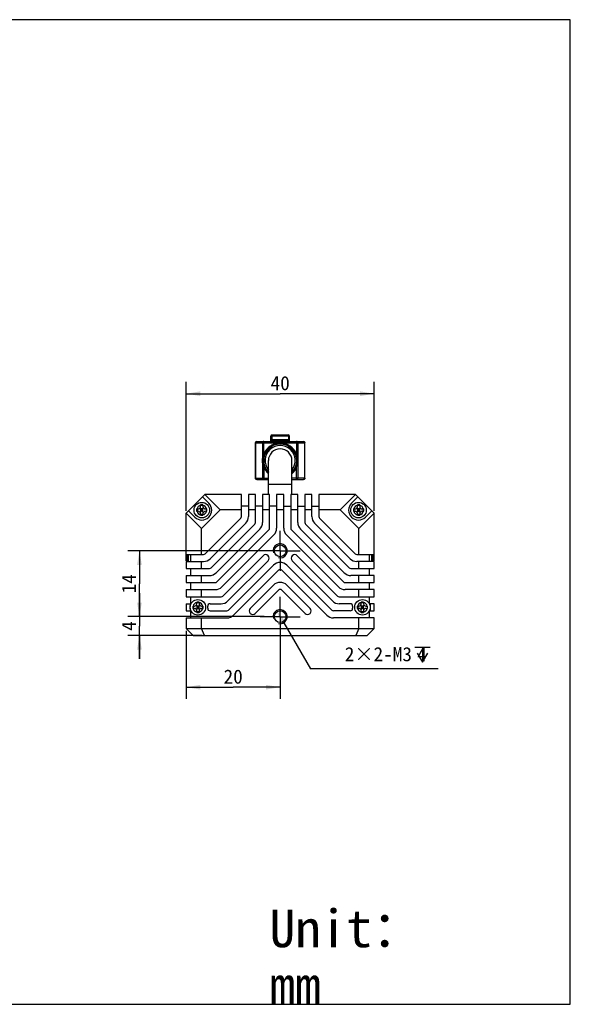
# Model space of a CAD drawing. Header units: millimetres. Extents: x 284 to 756, y 291 to 500.
# Tile 6 of 6: x 638 to 756, y 291 to 500. Entities that reach past the tile are written whole.
import ezdxf
from ezdxf.enums import TextEntityAlignment as Align

# ---------------------------------------------------------------- set-up
doc = ezdxf.new("R2010")
doc.units = ezdxf.units.MM
doc.header["$LTSCALE"] = 46.255
doc.header["$PDMODE"] = 3
doc.header["$PDSIZE"] = 8
doc.linetypes.add('CENTER', pattern=[0.6, 0.375, -0.075, 0.075, -0.075])
doc.layers.get('0').update_dxf_attribs({"linetype": 'CONTINUOUS'})
doc.layers.get('Defpoints').update_dxf_attribs({"linetype": 'CONTINUOUS'})
for name, color, linetype in [('00_COMPONENTS', 7, 'CONTINUOUS'), ('03_ALL_AXES', 7, 'CONTINUOUS'), ('51__DRAFT_DIMS', 7, 'CONTINUOUS'), ('_X2_56FE5C42_X0__01_528', 7, 'CONTINUOUS'), ('DRW0001FORMAT', 7, 'CONTINUOUS'), ('DRW0001TEXT', 7, 'CONTINUOUS')]:
    doc.layers.add(name, color=color, linetype=linetype)
doc.styles.get("Standard").update_dxf_attribs({"font": 'simfang.ttf'})
doc.dimstyles.new('DIMSTYLE_1', dxfattribs={"dimtxt": 3, "dimasz": 3, "dimexe": 2.5, "dimexo": 0.5, "dimgap": 0.75, "dimtad": 1, "dimdsep": 46, "dimtxsty": 'STANDARD', "dimblk": '_FILLED', "dimblk1": '_FILLED', "dimblk2": '_FILLED', "dimcen": 0.09, "dimclrt": 3, "dimazin": 2, "dimtp": 0.3, "dimtm": 0.3, "dimtfac": 1, "dimtofl": 0, "dimtmove": 0, "dimatfit": 3, "dimldrblk": '_FILLED', "dimfxl": 1, "dimtolj": 1, "dimarcsym": 0})
doc.dimstyles.new('DIMSTYLE_3', dxfattribs={"dimtxt": 3, "dimasz": 3, "dimexe": 2.5, "dimexo": 0.5, "dimgap": 0.75, "dimtad": 1, "dimdsep": 46, "dimtxsty": 'STANDARD', "dimblk": '_FILLED', "dimblk1": '_FILLED', "dimblk2": '_FILLED', "dimcen": 0.09, "dimclrt": 3, "dimazin": 2, "dimtp": 0.2, "dimtm": 0.2, "dimtfac": 1, "dimtofl": 0, "dimtmove": 0, "dimatfit": 3, "dimldrblk": '_FILLED', "dimfxl": 1, "dimtolj": 1, "dimarcsym": 0})
doc.dimstyles.new('DIMSTYLE_4', dxfattribs={"dimtxt": 3, "dimasz": 3, "dimexe": 2.5, "dimexo": 0.5, "dimgap": 0.75, "dimtad": 1, "dimdsep": 46, "dimtxsty": 'STANDARD', "dimblk": '_FILLED', "dimblk1": '_FILLED', "dimblk2": '_FILLED', "dimcen": 0.09, "dimclrt": 3, "dimazin": 2, "dimtp": 0.1, "dimtm": 0.1, "dimtfac": 1, "dimtofl": 0, "dimtmove": 0, "dimatfit": 3, "dimldrblk": '_FILLED', "dimfxl": 1, "dimtolj": 1, "dimarcsym": 0})
doc.dimstyles.new('DIMSTYLE_5', dxfattribs={"dimtxt": 3, "dimasz": 3, "dimexe": 2.5, "dimexo": 0.5, "dimtad": 1, "dimdsep": 46, "dimtxsty": 'STANDARD', "dimblk": '_FILLED', "dimblk1": '_FILLED', "dimblk2": '_FILLED', "dimcen": 0.09, "dimclrt": 3, "dimazin": 2, "dimtp": 0.1, "dimtm": 0.1, "dimtfac": 1, "dimtofl": 0, "dimtmove": 0, "dimatfit": 1, "dimldrblk": '_FILLED', "dimfxl": 1, "dimtolj": 1, "dimarcsym": 0})

# ---------------------------------------------------------------- blocks, each defined once
blk = doc.blocks.new('_FILLED')
at = {"color": 0, "linetype": 'ByBlock'}
blk.add_solid([(0, 0), (-1, 0.167), (-1, -0.167)], dxfattribs=at)
blk = doc.blocks.new('*D4')
at = {"layer": '51__DRAFT_DIMS', "color": 4, "transparency": 16777216}
for p, q in [((673.81, 395.9), (673.81, 423.32)), ((713.81, 395.9), (713.81, 423.32)), ((673.81, 420.82), (693.81, 420.82)), ((713.81, 420.82), (693.81, 420.82))]:
    blk.add_line(p, q, dxfattribs=at)
at = {"layer": '51__DRAFT_DIMS', "color": 4, "transparency": 16777216, "xscale": 3, "yscale": 3, "zscale": 3, "rotation": 180}
blk.add_blockref('_FILLED', (673.81, 420.82), dxfattribs=at)
at = {"layer": '51__DRAFT_DIMS', "color": 4, "transparency": 16777216, "xscale": 3, "yscale": 3, "zscale": 3}
blk.add_blockref('_FILLED', (713.81, 420.82), dxfattribs=at)
at = {"layer": '51__DRAFT_DIMS', "color": 3, "transparency": 16777216}
blk.add_text('40', height=3, dxfattribs=at).set_placement((693.81, 421.57), align=Align.CENTER)
blk = doc.blocks.new('*D5')
at = {"layer": '51__DRAFT_DIMS', "color": 4, "transparency": 16777216}
for p, q in [((690.53, 387.4), (661.38, 387.4)), ((663.88, 387.4), (663.88, 380.4)), ((663.88, 373.4), (663.88, 380.4)), ((690.37, 373.4), (661.38, 373.4))]:
    blk.add_line(p, q, dxfattribs=at)
at = {"layer": '51__DRAFT_DIMS', "color": 4, "transparency": 16777216, "xscale": 3, "yscale": 3, "zscale": 3}
for p, rotation in [((663.88, 387.4), 90), ((663.88, 373.4), 270)]:
    blk.add_blockref('_FILLED', p, dxfattribs=dict(at, rotation=rotation))
at = {"layer": '51__DRAFT_DIMS', "color": 3, "transparency": 16777216}
blk.add_text('14', height=3, rotation=90, dxfattribs=at).set_placement((663.13, 380.4), align=Align.CENTER)
blk = doc.blocks.new('*D6')
at = {"layer": '51__DRAFT_DIMS', "color": 4, "transparency": 16777216}
for p, q in [((663.88, 373.4), (663.88, 378.4)), ((663.88, 378.4), (663.88, 371.4)), ((690.21, 373.4), (661.38, 373.4)), ((663.88, 364.4), (663.88, 371.4)), ((677.24, 369.4), (661.38, 369.4)), ((663.88, 369.4), (663.88, 364.4))]:
    blk.add_line(p, q, dxfattribs=at)
at = {"layer": '51__DRAFT_DIMS', "color": 4, "transparency": 16777216, "xscale": 3, "yscale": 3, "zscale": 3}
for p, rotation in [((663.88, 373.4), 270), ((663.88, 369.4), 90)]:
    blk.add_blockref('_FILLED', p, dxfattribs=dict(at, rotation=rotation))
at = {"layer": '51__DRAFT_DIMS', "color": 3, "transparency": 16777216}
blk.add_text('4', height=3, rotation=90, dxfattribs=at).set_placement((663.13, 371.4), align=Align.CENTER)
blk = doc.blocks.new('*D7')
at = {"layer": '51__DRAFT_DIMS', "color": 4, "transparency": 16777216}
for p, q in [((673.81, 370.4), (673.81, 355.9)), ((693.81, 369.35), (693.81, 355.9)), ((673.81, 358.4), (683.81, 358.4)), ((693.81, 358.4), (683.81, 358.4))]:
    blk.add_line(p, q, dxfattribs=at)
at = {"layer": '51__DRAFT_DIMS', "color": 4, "transparency": 16777216, "xscale": 3, "yscale": 3, "zscale": 3, "rotation": 180}
blk.add_blockref('_FILLED', (673.81, 358.4), dxfattribs=at)
at = {"layer": '51__DRAFT_DIMS', "color": 4, "transparency": 16777216, "xscale": 3, "yscale": 3, "zscale": 3}
blk.add_blockref('_FILLED', (693.81, 358.4), dxfattribs=at)
at = {"layer": '51__DRAFT_DIMS', "color": 3, "transparency": 16777216}
blk.add_text('20', height=3, dxfattribs=at).set_placement((683.81, 359.15), align=Align.CENTER)
blk = doc.blocks.new('*D8')
at = {"layer": '51__DRAFT_DIMS', "color": 0, "lineweight": -2}
for p in [(694.56, 372.1), (727.44, 362.29)]:
    blk.add_line(p, (700.25, 362.29), dxfattribs=at)
at = {"layer": 'Defpoints', "color": 0}
for p in [(693.05, 374.69), (694.56, 372.1)]:
    blk.add_point(p, dxfattribs=at)
at = {"layer": '51__DRAFT_DIMS', "color": 0, "linetype": 'ByBlock', "lineweight": -2, "xscale": 3, "yscale": 3, "zscale": 3, "rotation": 120.1427925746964}
blk.add_blockref('_FILLED', (693.05, 374.69), dxfattribs=at)
at = {"layer": '51__DRAFT_DIMS', "color": 3, "insert": (707.55, 366.92), "char_height": 3, "attachment_point": 1, "line_spacing_factor": 0.9}
blk.add_mtext('\\A1;2×2-M{\\A1;3\\Fgdt|c0; \\fFangSong|b0|i0|c0|p0;4}', dxfattribs=at)

msp = doc.modelspace()

# ---------------------------------------------------------------- linework, layer by layer
at = {"color": 7}
for p, q in [((755.5081, 500.37185), (284.28005, 500.37185)), ((755.5081, 290.95043), (755.5081, 500.37185)), ((284.28005, 290.95043), (755.5081, 290.95043))]:
    msp.add_line(p, q, dxfattribs=at)
at = {"layer": '00_COMPONENTS', "color": 7}
for p, q in [((691.30743, 399.39715), (691.30743, 406.59715)), ((696.30743, 399.39715), (696.30743, 406.59715)), ((673.80743, 395.39715), (677.80743, 399.39715)), ((677.28985, 398.87957), (678.62735, 397.54207)), ((677.80743, 399.39715), (681.05743, 396.14715)), ((685.55743, 399.39715), (677.80743, 399.39715)), ((685.55743, 394.68001), (685.55743, 399.39715)), ((687.05743, 399.39715), (687.05743, 394.68001)), ((688.55743, 399.39715), (687.05743, 399.39715)), ((688.55743, 393.43737), (688.55743, 399.39715)), ((690.05743, 399.39715), (690.05743, 393.43737)), ((691.55743, 399.39715), (690.05743, 399.39715)), ((691.55743, 392.19473), (691.55743, 399.39715)), ((693.05743, 399.39715), (693.05743, 392.19473)), ((694.55743, 399.39715), (693.05743, 399.39715)), ((694.55743, 392.19473), (694.55743, 399.39715)), ((696.05743, 399.39715), (696.05743, 392.19473)), ((697.55743, 399.39715), (696.05743, 399.39715)), ((697.55743, 393.43737), (697.55743, 399.39715)), ((699.05743, 399.39715), (699.05743, 393.43737)), ((700.55743, 399.39715), (699.05743, 399.39715)), ((700.55743, 394.68001), (700.55743, 399.39715)), ((702.05743, 399.39715), (702.05743, 394.68001)), ((709.80743, 399.39715), (702.05743, 399.39715)), ((709.80743, 399.39715), (706.55743, 396.14715)), ((710.325, 398.87957), (708.9875, 397.54207)), ((709.80743, 399.39715), (713.80743, 395.39715)), ((674.32, 395.90973), (675.6575, 394.57223)), ((676.04331, 396.30715), (676.39243, 396.30715)), ((676.04331, 395.80715), (676.39243, 395.80715)), ((676.17296, 396.30715), (676.17296, 395.80715)), ((676.8088, 396.53033), (676.89243, 396.45225)), ((676.89243, 396.80715), (676.89243, 397.15627)), ((677.39243, 397.01471), (676.89243, 397.01471)), ((676.89243, 396.45225), (676.89243, 395.60274)), ((677.39243, 396.05715), (676.89243, 396.05715)), ((677.04785, 396.30715), (677.14243, 396.21885)), ((677.237, 396.30715), (677.04785, 396.30715)), ((681.05743, 396.14715), (677.05743, 392.14715)), ((677.14243, 395.87117), (677.0828, 395.80715)), ((677.20205, 395.80715), (677.0828, 395.80715)), ((677.14243, 396.30715), (677.14243, 396.21885)), ((677.237, 396.30715), (677.14243, 396.21885)), ((677.14243, 395.87117), (677.14243, 395.80715)), ((677.14243, 395.87117), (677.20205, 395.80715)), ((677.39243, 397.15627), (677.39243, 396.80715)), ((677.39243, 396.45225), (677.47605, 396.53033)), ((677.39243, 395.60274), (677.39243, 396.45225)), ((677.89243, 396.30715), (678.24155, 396.30715)), ((677.89243, 395.80715), (678.24155, 395.80715)), ((678.1119, 396.30715), (678.1119, 395.80715)), ((685.55743, 396.14715), (681.05743, 396.14715)), ((687.05743, 396.89715), (685.55743, 396.89715)), ((688.55743, 396.14715), (687.05743, 396.14715)), ((690.05743, 396.89715), (688.55743, 396.89715)), ((691.55743, 396.14715), (690.05743, 396.14715)), ((693.05743, 396.89715), (691.55743, 396.89715)), ((694.55743, 396.14715), (693.05743, 396.14715)), ((694.55743, 396.89715), (696.05743, 396.89715)), ((697.55743, 396.14715), (696.05743, 396.14715)), ((697.55743, 396.89715), (699.05743, 396.89715)), ((700.55743, 396.14715), (699.05743, 396.14715)), ((700.55743, 396.89715), (702.05743, 396.89715)), ((706.55743, 396.14715), (702.05743, 396.14715)), ((710.55743, 392.14715), (706.55743, 396.14715)), ((709.37331, 396.30715), (709.72243, 396.30715)), ((709.37331, 395.80715), (709.72243, 395.80715)), ((709.50296, 396.30715), (709.50296, 395.80715)), ((710.1388, 396.53033), (710.22243, 396.45225)), ((710.22243, 396.80715), (710.22243, 397.15627)), ((710.72243, 397.01471), (710.22243, 397.01471)), ((710.22243, 396.45225), (710.22243, 395.60274)), ((710.72243, 396.05715), (710.22243, 396.05715)), ((710.567, 396.30715), (710.37785, 396.30715)), ((710.37785, 396.30715), (710.47243, 396.21885)), ((710.47243, 395.87117), (710.4128, 395.80715)), ((710.53205, 395.80715), (710.4128, 395.80715)), ((710.567, 396.30715), (710.47243, 396.21885)), ((710.47243, 396.30715), (710.47243, 396.21885)), ((710.47243, 395.87117), (710.53205, 395.80715)), ((710.47243, 395.87117), (710.47243, 395.80715)), ((710.72243, 397.15627), (710.72243, 396.80715)), ((710.72243, 396.45225), (710.80605, 396.53033)), ((710.72243, 395.60274), (710.72243, 396.45225)), ((711.22243, 396.30715), (711.57155, 396.30715)), ((711.22243, 395.80715), (711.57155, 395.80715)), ((711.4419, 396.30715), (711.4419, 395.80715)), ((713.29485, 395.90973), (711.95735, 394.57223)), ((673.80743, 385.2786), (673.80743, 395.39715)), ((673.80743, 395.39715), (677.05743, 392.14715)), ((676.83457, 395.54062), (676.89243, 395.60274)), ((676.89243, 394.95803), (676.89243, 395.30715)), ((677.39243, 395.11465), (676.89243, 395.11465)), ((677.39243, 395.60274), (677.45028, 395.54062)), ((677.39243, 395.30715), (677.39243, 394.95803)), ((685.41098, 394.32645), (677.87812, 386.7936)), ((702.20387, 394.32645), (709.73673, 386.7936)), ((710.16457, 395.54062), (710.22243, 395.60274)), ((710.22243, 394.95803), (710.22243, 395.30715)), ((710.72243, 395.11465), (710.22243, 395.11465)), ((713.80743, 395.39715), (710.55743, 392.14715)), ((710.72243, 395.60274), (710.78028, 395.54062)), ((710.72243, 395.30715), (710.72243, 394.95803)), ((713.80743, 385.2786), (713.80743, 395.39715)), ((677.05743, 386.64715), (677.05743, 392.14715)), ((678.93878, 385.73294), (686.47164, 393.26579)), ((688.41098, 393.08381), (679.12076, 383.7936)), ((680.18142, 382.73294), (689.47164, 392.02315)), ((691.41098, 391.84117), (680.3634, 380.7936)), ((696.20387, 391.84117), (707.25145, 380.7936)), ((707.43343, 382.73294), (698.14321, 392.02315)), ((699.20387, 393.08381), (708.49409, 383.7936)), ((708.67607, 385.73294), (701.14321, 393.26579)), ((710.55743, 386.64715), (710.55743, 392.14715)), ((681.42406, 379.73294), (692.47164, 390.78051)), ((706.19079, 379.73294), (695.14321, 390.78051)), ((673.80743, 386.64715), (677.52457, 386.64715)), ((674.09743, 385.27215), (674.09743, 386.64715)), ((674.09743, 385.27215), (674.28993, 385.46465)), ((674.30743, 385.14715), (674.30743, 386.64715)), ((674.80743, 385.14715), (674.80743, 386.64715)), ((690.17927, 386.36682), (681.60604, 377.7936)), ((697.43558, 386.36682), (706.00881, 377.7936)), ((710.09028, 386.64715), (713.80743, 386.64715)), ((712.80743, 385.14715), (712.80743, 386.64715)), ((713.30743, 385.14715), (713.30743, 386.64715)), ((713.51743, 385.27215), (713.32493, 385.46465)), ((713.51743, 386.64715), (713.51743, 385.27215)), ((673.80743, 385.27215), (674.09743, 385.27215)), ((673.80743, 385.14715), (673.80743, 383.64715)), ((673.80743, 385.14715), (677.52457, 385.14715)), ((673.80743, 383.64715), (678.76721, 383.64715)), ((674.80743, 382.14715), (674.80743, 383.64715)), ((677.05743, 383.64715), (677.05743, 385.14715)), ((682.6667, 376.73294), (691.23993, 385.30616)), ((692.39321, 384.33812), (682.84868, 374.7936)), ((683.90935, 373.73294), (693.45387, 383.27746)), ((694.16098, 383.27746), (703.70551, 373.73294)), ((704.76617, 374.7936), (695.22164, 384.33812)), ((704.94815, 376.73294), (696.37492, 385.30616)), ((708.84764, 383.64715), (713.80743, 383.64715)), ((713.80743, 385.14715), (710.09028, 385.14715)), ((710.55743, 383.64715), (710.55743, 385.14715)), ((712.80743, 382.14715), (712.80743, 383.64715)), ((713.80743, 385.27215), (713.51743, 385.27215)), ((713.80743, 383.64715), (713.80743, 385.14715)), ((673.80743, 382.14715), (673.80743, 380.64715)), ((673.80743, 382.14715), (678.76721, 382.14715)), ((677.05743, 380.64715), (677.05743, 382.14715)), ((713.80743, 382.14715), (708.84764, 382.14715)), ((710.55743, 380.64715), (710.55743, 382.14715)), ((713.80743, 380.64715), (713.80743, 382.14715)), ((673.80743, 380.64715), (680.00985, 380.64715)), ((673.80743, 379.14715), (673.80743, 377.64715)), ((673.80743, 379.14715), (680.00985, 379.14715)), ((674.80743, 379.14715), (674.80743, 380.64715)), ((677.05743, 377.64715), (677.05743, 379.14715)), ((692.39321, 380.09548), (687.44562, 375.14789)), ((700.16923, 375.14789), (695.22164, 380.09548)), ((707.605, 380.64715), (713.80743, 380.64715)), ((713.80743, 379.14715), (707.605, 379.14715)), ((710.55743, 377.64715), (710.55743, 379.14715)), ((712.80743, 379.14715), (712.80743, 380.64715)), ((713.80743, 377.64715), (713.80743, 379.14715)), ((673.80743, 377.64715), (681.25249, 377.64715)), ((674.80743, 376.14715), (674.80743, 377.64715)), ((688.50628, 374.08723), (693.45387, 379.03482)), ((694.16098, 379.03482), (699.10857, 374.08723)), ((706.36236, 377.64715), (713.80743, 377.64715)), ((712.80743, 376.14715), (712.80743, 377.64715)), ((673.80743, 376.14715), (673.80743, 374.64715)), ((673.80743, 376.14715), (674.80743, 376.14715)), ((674.67409, 376.14715), (674.67409, 375.58766)), ((674.67409, 375.20666), (674.67409, 374.64715)), ((675.20831, 375.64715), (675.55743, 375.64715)), ((675.20831, 375.14715), (675.55743, 375.14715)), ((675.33796, 375.64715), (675.33796, 375.14715)), ((675.9738, 375.87033), (676.05743, 375.79225)), ((675.99957, 374.88062), (676.05743, 374.94274)), ((676.05743, 376.14715), (676.05743, 376.49627)), ((676.55743, 376.35471), (676.05743, 376.35471)), ((676.05743, 375.79225), (676.05743, 374.94274)), ((676.55743, 375.39715), (676.05743, 375.39715)), ((676.21285, 375.64715), (676.30743, 375.55885)), ((676.402, 375.64715), (676.21285, 375.64715)), ((676.30743, 375.21117), (676.2478, 375.14715)), ((676.36705, 375.14715), (676.2478, 375.14715)), ((676.30743, 375.64715), (676.30743, 375.55885)), ((676.402, 375.64715), (676.30743, 375.55885)), ((676.30743, 375.21117), (676.36705, 375.14715)), ((676.30743, 375.21117), (676.30743, 375.14715)), ((676.55743, 376.49627), (676.55743, 376.14715)), ((676.55743, 375.79225), (676.64105, 375.87033)), ((676.55743, 374.94274), (676.55743, 375.79225)), ((676.55743, 374.94274), (676.61528, 374.88062)), ((677.05743, 375.64715), (677.40655, 375.64715)), ((677.05743, 375.14715), (677.40655, 375.14715)), ((677.2769, 375.64715), (677.2769, 375.14715)), ((678.89538, 376.14715), (681.25249, 376.14715)), ((708.71947, 376.14715), (706.36236, 376.14715)), ((710.20831, 375.64715), (710.55743, 375.64715)), ((710.20831, 375.14715), (710.55743, 375.14715)), ((710.33796, 375.64715), (710.33796, 375.14715)), ((710.9738, 375.87033), (711.05743, 375.79225)), ((710.99957, 374.88062), (711.05743, 374.94274)), ((711.05743, 376.14715), (711.05743, 376.49627)), ((711.55743, 376.35471), (711.05743, 376.35471)), ((711.05743, 375.79225), (711.05743, 374.94274)), ((711.55743, 375.39715), (711.05743, 375.39715)), ((711.402, 375.64715), (711.21285, 375.64715)), ((711.21285, 375.64715), (711.30743, 375.55885)), ((711.30743, 375.21117), (711.2478, 375.14715)), ((711.36705, 375.14715), (711.2478, 375.14715)), ((711.30743, 375.64715), (711.30743, 375.55885)), ((711.402, 375.64715), (711.30743, 375.55885)), ((711.30743, 375.21117), (711.36705, 375.14715)), ((711.30743, 375.21117), (711.30743, 375.14715)), ((711.55743, 376.49627), (711.55743, 376.14715)), ((711.55743, 375.79225), (711.64105, 375.87033)), ((711.55743, 374.94274), (711.55743, 375.79225)), ((711.55743, 374.94274), (711.61528, 374.88062)), ((712.05743, 375.64715), (712.40655, 375.64715)), ((712.05743, 375.14715), (712.40655, 375.14715)), ((712.2769, 375.64715), (712.2769, 375.14715)), ((713.80743, 376.14715), (712.80743, 376.14715)), ((712.94076, 376.14715), (712.94076, 375.58764)), ((712.94076, 375.20664), (712.94076, 374.64715)), ((713.80743, 374.64715), (713.80743, 376.14715)), ((673.80743, 374.64715), (674.80743, 374.64715)), ((673.80743, 373.14715), (673.80743, 370.89715)), ((673.80743, 373.14715), (682.49513, 373.14715)), ((674.80743, 373.14715), (674.80743, 374.64715)), ((676.05743, 374.29803), (676.05743, 374.64715)), ((676.55743, 374.45465), (676.05743, 374.45465)), ((676.55743, 374.64715), (676.55743, 374.29803)), ((677.05743, 370.89715), (677.05743, 373.14715)), ((678.89538, 374.64715), (682.49513, 374.64715)), ((708.71947, 374.64715), (705.11972, 374.64715)), ((713.80743, 373.14715), (705.11972, 373.14715)), ((710.55743, 370.89715), (710.55743, 373.14715)), ((711.05743, 374.29803), (711.05743, 374.64715)), ((711.55743, 374.45465), (711.05743, 374.45465)), ((711.55743, 374.64715), (711.55743, 374.29803)), ((712.80743, 374.64715), (713.80743, 374.64715)), ((712.80743, 373.14715), (712.80743, 374.64715)), ((713.80743, 370.89715), (713.80743, 373.14715)), ((673.80743, 370.89715), (675.30743, 369.39715)), ((673.80743, 370.89715), (713.80743, 370.89715)), ((677.74237, 369.39715), (677.05743, 370.89715)), ((710.55743, 370.89715), (709.87248, 369.39715)), ((713.80743, 370.89715), (712.30743, 369.39715)), ((675.30743, 369.39715), (712.30743, 369.39715))]:
    msp.add_line(p, q, dxfattribs=at)
at = {"layer": '00_COMPONENTS', "color": 4}
msp.add_line((691.30743, 401.59715), (696.30743, 401.59715), dxfattribs=at)
at = {"layer": '00_COMPONENTS', "color": 7}
for centre, radius in [((677.14243, 396.05715), 1.65), ((710.47243, 396.05715), 1.65), ((693.80743, 387.39715), 1.25), ((676.30743, 375.39715), 1.65), ((711.30743, 375.39715), 1.65), ((693.80743, 373.39715), 1.25)]:
    msp.add_circle(centre, radius, dxfattribs=at)
for centre, radius, start, end in [((693.80743, 406.59715), 2.5, 0, 180), ((677.14243, 396.05715), 2.1, 225, 45), ((730.02987, 396.05765), 53.98714, 179.7352063, 180.1774844), ((713.77862, 395.99268), 37.73577, 180.1552818, 180.2817045), ((676.39243, 396.80715), 0.5, 270, 360), ((676.39243, 395.30715), 0.5, 0, 90), ((677.07186, 360.50266), 36.65405, 90.150507, 90.2804774), ((677.13466, 335.23166), 61.92513, 89.992818, 90.1471987), ((677.16333, 346.78244), 50.37436, 89.7394305, 90.0237813), ((677.89243, 396.80715), 0.5, 180, 270), ((677.89243, 395.30715), 0.5, 90, 180), ((640.49184, 396.12155), 37.75016, 0.1551228, 0.2816998), ((624.25343, 396.05665), 53.98869, 359.7352159, 0.1773397), ((710.47243, 396.05715), 2.1, 135, 315), ((763.35987, 396.05765), 53.98714, 179.7352063, 180.1774844), ((747.10862, 395.99268), 37.73577, 180.1552818, 180.2817045), ((709.72243, 396.80715), 0.5, 270, 360), ((709.72243, 395.30715), 0.5, 0, 90), ((710.40186, 360.50266), 36.65405, 90.150507, 90.2804774), ((710.46466, 335.23166), 61.92513, 89.992818, 90.1471987), ((710.49333, 346.78244), 50.37436, 89.7394305, 90.0237813), ((711.22243, 396.80715), 0.5, 180, 270), ((711.22243, 395.30715), 0.5, 90, 180), ((673.82184, 396.12155), 37.75016, 0.1551228, 0.2816998), ((657.58343, 396.05665), 53.98869, 359.7352159, 0.1773397), ((677.12152, 445.33186), 50.37436, 269.7394305, 270.0237813), ((677.15017, 456.89913), 61.94161, 269.9928328, 270.1470668), ((677.21296, 431.62059), 36.663, 270.1503515, 270.2804687), ((685.05743, 394.68001), 0.5, 315, 360), ((685.05743, 394.68001), 2, 315, 360), ((702.55743, 394.68001), 2, 180, 225), ((702.55743, 394.68001), 0.5, 180, 225), ((710.45152, 445.33186), 50.37436, 269.7394305, 270.0237813), ((710.48017, 456.89913), 61.94161, 269.9928328, 270.1470668), ((710.54296, 431.62059), 36.663, 270.1503515, 270.2804687), ((688.05743, 393.43737), 0.5, 315, 360), ((688.05743, 393.43737), 2, 315, 360), ((691.05743, 392.19473), 0.5, 315, 360), ((691.05743, 392.19473), 2, 315, 360), ((696.55743, 392.19473), 2, 180, 225), ((696.55743, 392.19473), 0.5, 180, 225), ((699.55743, 393.43737), 2, 180, 225), ((699.55743, 393.43737), 0.5, 180, 225), ((677.52457, 387.14715), 0.5, 270, 315), ((677.52457, 387.14715), 2, 270, 315), ((690.7096, 385.83649), 0.75, 315, 135), ((696.90525, 385.83649), 0.75, 45, 225), ((710.09028, 387.14715), 2, 225, 270), ((710.09028, 387.14715), 0.5, 225, 270), ((678.76721, 384.14715), 0.5, 270, 315), ((693.80743, 382.92391), 2, 45, 135), ((693.80743, 382.92391), 0.5, 45, 135), ((708.84764, 384.14715), 0.5, 225, 270), ((678.76721, 384.14715), 2, 270, 315), ((708.84764, 384.14715), 2, 225, 270), ((680.00985, 381.14715), 0.5, 270, 315), ((680.00985, 381.14715), 2, 270, 315), ((693.80743, 378.68127), 2, 45, 135), ((693.80743, 378.68127), 0.5, 45, 135), ((707.605, 381.14715), 2, 225, 270), ((707.605, 381.14715), 0.5, 225, 270), ((681.25249, 378.14715), 0.5, 270, 315), ((706.36236, 378.14715), 0.5, 225, 270), ((729.19487, 375.39765), 53.98714, 179.7352063, 180.1774844), ((712.94362, 375.33268), 37.73577, 180.1552818, 180.2817045), ((675.55743, 376.14715), 0.5, 270, 360), ((675.55743, 374.64715), 0.5, 0, 90), ((676.23686, 339.84266), 36.65405, 90.150507, 90.2804774), ((676.29966, 314.57166), 61.92513, 89.992818, 90.1471987), ((676.32833, 326.12244), 50.37436, 89.7394305, 90.0237813), ((677.05743, 376.14715), 0.5, 180, 270), ((677.05743, 374.64715), 0.5, 90, 180), ((639.65684, 375.46155), 37.75016, 0.1551228, 0.2816998), ((623.41843, 375.39665), 53.98869, 359.7352159, 0.1773397), ((678.89538, 375.64715), 0.5, 90, 185.5177344), ((678.89538, 375.14715), 0.5, 174.4822656, 270), ((676.30743, 375.39715), 2.1, 354.4822656, 5.5177344), ((681.25249, 378.14715), 2, 270, 315), ((687.97595, 374.61756), 0.75, 135, 315), ((699.6389, 374.61756), 0.75, 225, 45), ((706.36236, 378.14715), 2, 225, 270), ((708.71947, 375.64715), 0.5, 354.4822656, 90), ((708.71947, 375.14715), 0.5, 270, 5.5177344), ((711.30743, 375.39715), 2.1, 174.4822656, 185.5177344), ((764.19487, 375.39765), 53.98714, 179.7352063, 180.1774844), ((747.94362, 375.33268), 37.73577, 180.1552818, 180.2817045), ((710.55743, 376.14715), 0.5, 270, 360), ((710.55743, 374.64715), 0.5, 0, 90), ((711.23686, 339.84266), 36.65405, 90.150507, 90.2804774), ((711.29966, 314.57166), 61.92513, 89.992818, 90.1471987), ((711.32833, 326.12244), 50.37436, 89.7394305, 90.0237813), ((712.05743, 376.14715), 0.5, 180, 270), ((712.05743, 374.64715), 0.5, 90, 180), ((674.65684, 375.46155), 37.75016, 0.1551228, 0.2816998), ((658.41843, 375.39665), 53.98869, 359.7352159, 0.1773397), ((676.28652, 424.67186), 50.37436, 269.7394305, 270.0237813), ((676.31517, 436.23913), 61.94161, 269.9928328, 270.1470668), ((676.37796, 410.96059), 36.663, 270.1503515, 270.2804687), ((682.49513, 375.14715), 0.5, 270, 315), ((682.49513, 375.14715), 2, 270, 315), ((705.11972, 375.14715), 2, 225, 270), ((705.11972, 375.14715), 0.5, 225, 270), ((711.28652, 424.67186), 50.37436, 269.7394305, 270.0237813), ((711.31517, 436.23913), 61.94161, 269.9928328, 270.1470668), ((711.37796, 410.96059), 36.663, 270.1503515, 270.2804687)]:
    msp.add_arc(centre, radius, start, end, dxfattribs=at)
at = {"layer": '00_COMPONENTS', "color": 4}
for centre, radius, start, end in [((677.14243, 396.05715), 1.05, 103.774147, 166.225853), ((677.14243, 396.05715), 1.05, 193.774147, 256.225853), ((677.14243, 396.05715), 1.05, 13.774147, 76.225853), ((677.14243, 396.05715), 1.05, 283.774147, 346.225853), ((710.47243, 396.05715), 1.05, 103.774147, 166.225853), ((710.47243, 396.05715), 1.05, 193.774147, 256.225853), ((710.47243, 396.05715), 1.05, 13.774147, 76.225853), ((710.47243, 396.05715), 1.05, 283.774147, 346.225853), ((693.80743, 387.39715), 1.5, 255, 195), ((676.30743, 375.39715), 1.05, 103.774147, 166.225853), ((676.30743, 375.39715), 1.05, 193.774147, 256.225853), ((676.30743, 375.39715), 1.05, 13.774147, 76.225853), ((676.30743, 375.39715), 1.05, 283.774147, 346.225853), ((693.80743, 373.39715), 1.5, 255, 195), ((711.30743, 375.39715), 1.05, 103.774147, 166.225853), ((711.30743, 375.39715), 1.05, 193.774147, 256.225853), ((711.30743, 375.39715), 1.05, 13.774147, 76.225853), ((711.30743, 375.39715), 1.05, 283.774147, 346.225853)]:
    msp.add_arc(centre, radius, start, end, dxfattribs=at)
at = {"layer": '03_ALL_AXES', "color": 1, "linetype": 'CENTER'}
for p, q in [((693.80743, 387.39715), (693.80743, 391.64715)), ((693.80743, 387.39715), (689.55743, 387.39715)), ((693.80743, 387.39715), (698.05743, 387.39715)), ((693.80743, 387.39715), (693.80743, 383.14715)), ((693.80743, 373.39715), (693.80743, 377.64715)), ((693.80743, 373.39715), (689.55743, 373.39715)), ((693.80743, 373.39715), (698.05743, 373.39715)), ((693.80743, 373.39715), (693.80743, 369.14715))]:
    msp.add_line(p, q, dxfattribs=at)
at = {"layer": '51__DRAFT_DIMS', "color": 3}
for p, q in [((722.46901, 366.88036), (725.71901, 366.88036)), ((724.09404, 366.88036), (724.09404, 363.75535))]:
    msp.add_line(p, q, dxfattribs=at)
msp.add_lwpolyline([(722.96903, 365.63035), (724.09404, 363.75535), (725.219, 365.63035)], dxfattribs=at)
at = {"layer": '_X2_56FE5C42_X0__01_528', "color": 7}
for p, q in [((688.85743, 410.64715), (698.75743, 410.64715)), ((691.80743, 410.64715), (691.80743, 411.84715)), ((691.80743, 411.84715), (691.82458, 411.84715)), ((695.80743, 410.74715), (691.80743, 410.74715)), ((692.00743, 411.04715), (695.60743, 411.04715)), ((692.10743, 412.04715), (695.50743, 412.04715)), ((695.80743, 411.84715), (695.79027, 411.84715)), ((695.80743, 410.64715), (695.80743, 411.84715)), ((688.55743, 402.84715), (688.55743, 410.34715)), ((692.05743, 409.82859), (692.05743, 409.85713)), ((692.05743, 409.67132), (692.05743, 409.7002)), ((695.55743, 409.857), (695.55743, 409.82873)), ((695.55743, 409.70004), (695.55743, 409.67148)), ((699.05743, 402.84715), (699.05743, 410.34715)), ((690.63297, 408.34715), (690.66855, 408.34715)), ((696.94615, 408.34715), (696.98188, 408.34715)), ((690.63282, 404.84715), (690.6614, 404.84715)), ((696.95346, 404.84715), (696.98203, 404.84715)), ((688.85743, 402.54715), (691.30743, 402.54715)), ((696.30743, 402.54715), (698.75743, 402.54715))]:
    msp.add_line(p, q, dxfattribs=at)
at = {"layer": '_X2_56FE5C42_X0__01_528', "color": 4}
for p, q in [((690.31012, 407.95043), (690.31013, 410.64715)), ((691.80743, 411.74715), (692.00743, 411.74715)), ((692.00743, 411.74715), (692.00743, 411.04715)), ((692.10743, 412.04715), (692.10743, 411.84715)), ((692.10743, 411.84715), (695.50743, 411.84715)), ((695.50743, 411.84715), (695.50743, 412.04715)), ((695.60743, 411.74715), (695.60743, 411.04715)), ((695.60743, 411.74715), (695.80743, 411.74715)), ((697.30472, 410.64715), (697.30473, 407.95043)), ((688.55743, 410.34715), (699.05743, 410.34715)), ((688.56179, 410.34715), (688.56179, 402.84715)), ((690.01449, 410.34715), (690.01449, 402.84715)), ((697.60036, 402.84715), (697.60036, 410.34715)), ((699.05306, 402.84715), (699.05306, 410.34715)), ((690.31013, 405.24385), (690.31013, 402.54715)), ((697.30472, 402.54715), (697.30473, 405.24385)), ((688.55743, 402.84715), (691.30743, 402.84715)), ((699.05743, 402.84715), (696.30743, 402.84715))]:
    msp.add_line(p, q, dxfattribs=at)
at = {"layer": '_X2_56FE5C42_X0__01_528', "color": 7}
for centre, radius, start, end in [((688.85743, 410.34715), 0.3, 90.000001, 179.999999), ((692.10743, 411.74715), 0.3, 90.0000007, 179.9999992), ((695.50743, 411.74715), 0.3, 0.0000012, 89.999999), ((698.75743, 410.34715), 0.3, 0.0000003, 89.9999987), ((693.80743, 406.59715), 3.7, 118.2274536, 227.4795525), ((693.80743, 406.59715), 3.675, 118.4397198, 227.1176438), ((693.80743, 406.59715), 3.5625, 119.421339, 225.408212), ((693.80743, 406.59715), 3.53751, 119.6530714, 225.0116722), ((693.80743, 406.59715), 3.75, 21.1538354, 158.8461509), ((693.80743, 406.59715), 3.625, 28.8705597, 151.1294403), ((693.80743, 406.59715), 3.59375, 29.1438104, 150.8573676), ((693.80743, 406.59715), 3.675, 312.8822708, 61.563107), ((693.80743, 406.59715), 3.53751, 314.9882374, 60.3501573), ((693.80743, 406.59715), 3.7, 312.5204558, 61.7697938), ((693.80743, 406.59715), 3.5625, 314.5918034, 60.575504), ((693.80743, 406.59715), 3.75, 201.1542214, 228.1813807), ((693.80743, 406.59715), 3.625, 208.8657394, 226.3669808), ((693.80743, 406.59715), 3.6, 209.0853042, 225.9965267), ((693.80743, 406.59715), 3.75, 311.818607, 338.8458008), ((693.80743, 406.59715), 3.6, 314.0034517, 330.9147049), ((693.80743, 406.59715), 3.625, 313.6330346, 331.1342606), ((688.85743, 402.84715), 0.3, 180.0000005, 269.9999986), ((698.75743, 402.84715), 0.3, 270.0000009, 359.9999992)]:
    msp.add_arc(centre, radius, start, end, dxfattribs=at)
at = {"layer": '_X2_56FE5C42_X0__01_528', "color": 4}
for centre, radius, start, end in [((692.10743, 411.74715), 0.1, 90, 180), ((695.50743, 411.74715), 0.1, 0, 90), ((693.80743, 406.59715), 3.50908, 315.4466903, 224.5401098), ((693.80743, 406.59715), 3.20934, 321.2074306, 218.7960845)]:
    msp.add_arc(centre, radius, start, end, dxfattribs=at)
at = {"layer": '_X2_56FE5C42_X0__01_528', "color": 7}
for centre, start_param, end_param in [((692.00743, 411.01715), 1.570796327, 3.14159265), ((695.60743, 411.01715), 0.000000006, 1.570796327)]:
    msp.add_ellipse(centre, major_axis=(0.2, 0), ratio=0.15, start_param=start_param, end_param=end_param, dxfattribs=at)
at = {"layer": '_X2_56FE5C42_X0__01_528', "color": 4}
for points, knots in [([(688.56179, 410.34715), (688.56179, 410.38615), (688.5771, 410.46485), (688.64275, 410.56455), (688.74102, 410.63147), (688.81896, 410.64715), (688.85743, 410.64715)], [0, 0, 0, 0, 0.251733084, 0.502517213, 0.751742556, 1, 1, 1, 1]), ([(690.31013, 410.64715), (690.27165, 410.64715), (690.19368, 410.63146), (690.09544, 410.5645), (690.02979, 410.46482), (690.01449, 410.38615), (690.01449, 410.34715)], [0, 0, 0, 0, 0.248346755, 0.497628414, 0.748301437, 1, 1, 1, 1]), ([(697.60036, 410.34715), (697.60036, 410.38615), (697.58506, 410.46484), (697.5194, 410.56452), (697.42115, 410.63147), (697.3432, 410.64715), (697.30472, 410.64715)], [0, 0, 0, 0, 0.251737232, 0.502424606, 0.751697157, 1, 1, 1, 1]), ([(698.75743, 410.64715), (698.7959, 410.64715), (698.87386, 410.63146), (698.97213, 410.56453), (699.03776, 410.46482), (699.05306, 410.38615), (699.05306, 410.34715)], [0, 0, 0, 0, 0.248307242, 0.497607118, 0.748306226, 1, 1, 1, 1]), ([(688.85743, 402.54715), (688.81895, 402.54715), (688.74099, 402.56284), (688.64272, 402.62977), (688.5771, 402.72948), (688.56179, 402.80815), (688.56179, 402.84715)], [0, 0, 0, 0, 0.248313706, 0.497607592, 0.748302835, 1, 1, 1, 1]), ([(690.01449, 402.84715), (690.01449, 402.80815), (690.0298, 402.72948), (690.09543, 402.62977), (690.1937, 402.56284), (690.27166, 402.54715), (690.31013, 402.54715)], [0, 0, 0, 0, 0.251697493, 0.502399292, 0.75169442, 1, 1, 1, 1]), ([(697.30472, 402.54715), (697.3432, 402.54715), (697.42117, 402.56284), (697.51941, 402.6298), (697.58506, 402.72948), (697.60036, 402.80815), (697.60036, 402.84715)], [0, 0, 0, 0, 0.248347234, 0.497628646, 0.748301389, 1, 1, 1, 1]), ([(699.05306, 402.84715), (699.05306, 402.80815), (699.03776, 402.72948), (698.97213, 402.62977), (698.87386, 402.56284), (698.7959, 402.54715), (698.75743, 402.54715)], [0, 0, 0, 0, 0.251697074, 0.502393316, 0.751688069, 1, 1, 1, 1])]:
    msp.add_open_spline(points, degree=3, knots=knots, dxfattribs=at)
at = {"layer": '_X2_56FE5C42_X0__01_528', "color": 7}
for points, knots in [([(690.05294, 406.59715), (690.05294, 406.82761), (690.09722, 407.28983), (690.22687, 407.73528), (690.31012, 407.95043)], [0, 0, 0, 0, 0.499748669, 1, 1, 1, 1]), ([(690.31013, 405.24385), (690.22686, 405.45903), (690.09791, 405.90464), (690.05294, 406.36674), (690.05294, 406.59715)], [0, 0, 0, 0, 0.500343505, 1, 1, 1, 1]), ([(697.30475, 405.24385), (697.34658, 405.35195), (697.49381, 405.78856), (697.56198, 406.25243), (697.56198, 406.59715)], [0, 0, 0, 0, 0.251628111, 1, 1, 1, 1]), ([(697.56198, 406.59715), (697.56198, 406.71294), (697.53949, 407.17344), (697.42921, 407.62879), (697.30476, 407.95043)], [0, 0, 0, 0, 0.251363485, 1, 1, 1, 1])]:
    msp.add_open_spline(points, degree=3, knots=knots, dxfattribs=at)
at = {"layer": 'DRW0001FORMAT', "color": 7}
for p, q in [((755.5081, 290.95043), (755.5081, 500.37185)), ((284.28005, 290.95043), (755.5081, 290.95043))]:
    msp.add_line(p, q, dxfattribs=at)

# ---------------------------------------------------------------- texts
at = {"layer": 'DRW0001TEXT', "color": 4, "insert": (691.54395, 311.09567), "char_height": 8, "width": 23.5, "attachment_point": 1, "line_spacing_factor": 0.9}
msp.add_mtext('Unit：mm', dxfattribs=at)

# ---------------------------------------------------------------- dimensions: what is measured, and where the dimension line sits
at = {"layer": '51__DRAFT_DIMS', "color": 4}
dim = msp.add_linear_dim(base=(713.80743, 420.81774), p1=(673.80743, 395.39715), p2=(713.80743, 395.39715), dimstyle='DIMSTYLE_1', dxfattribs=at)
dim.commit()
dim.dimension.update_dxf_attribs({"geometry": '*D4', "text_midpoint": (693.74593, 420.81774), "dimtype": 160})
for base, p1, p2, angle, dimstyle, picture, middle in [((663.88456, 373.39715), (691.02824, 387.39715), (690.87069, 373.39715), 270, 'DIMSTYLE_3', '*D5', (663.88456, 380.5407)), ((663.88456, 369.39715), (690.71313, 373.39715), (677.74237, 369.39715), 270, 'DIMSTYLE_4', '*D6', (663.88456, 371.36785)), ((673.80743, 358.40305), (693.80743, 369.84996), (673.80743, 370.89715), 180, 'DIMSTYLE_3', '*D7', (683.78107, 358.40305))]:
    dim = msp.add_linear_dim(base=base, p1=p1, p2=p2, angle=angle, dimstyle=dimstyle, dxfattribs=at)
    dim.commit()
    dim.dimension.update_dxf_attribs({"geometry": picture, "text_midpoint": middle, "dimtype": 160})
dim = msp.add_diameter_dim_2p(p1=(694.56066, 372.09998), p2=(693.05419, 374.69431), text='2×2-M{\\A1;<>\\Fgdt|c0; \\fFangSong|b0|i0|c0|p0;4}', dimstyle='DIMSTYLE_5', override={"dimtih": 1, "dimtoh": 1, "dimpost": '<>', "dimtxsty": 'STANDARD'}, dxfattribs=at)
dim.commit()
dim.dimension.update_dxf_attribs({"geometry": '*D8', "text_midpoint": (717.49238, 362.29498), "dimtype": 163})

doc.saveas('drawing.dxf')
